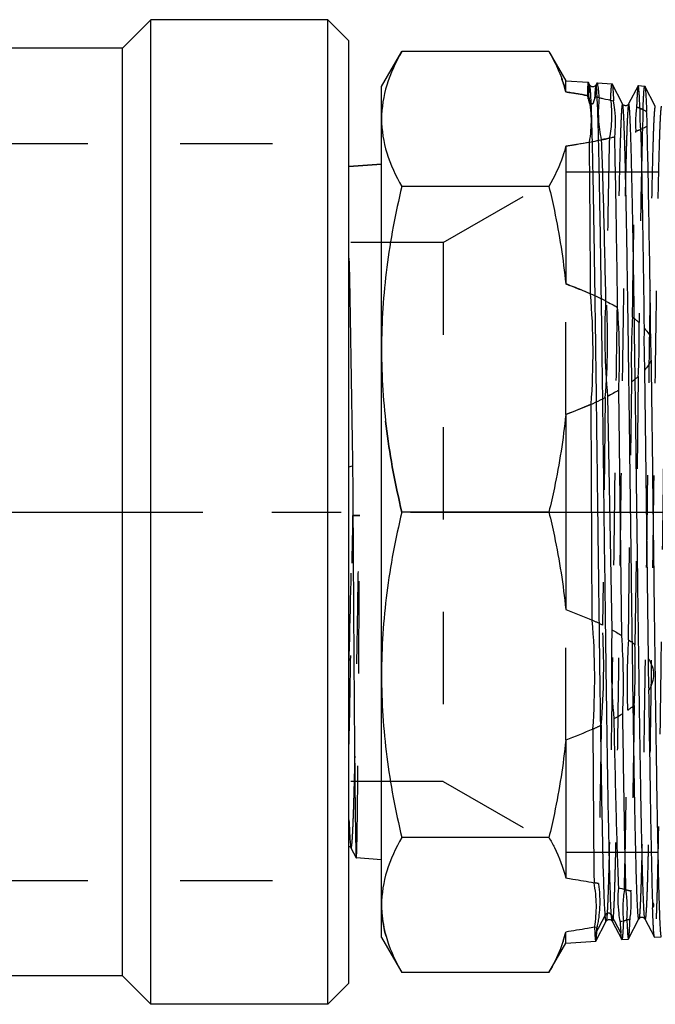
# Model space of a CAD drawing. Header units: millimetres. Extents: x 413 to 587, y 459 to 546.
# Tile 3 of 14: x 503 to 547, y 459 to 528. Entities that reach past the tile are written whole.
import ezdxf

# ---------------------------------------------------------------- set-up
doc = ezdxf.new("R2010")
doc.units = ezdxf.units.MM
doc.header["$LTSCALE"] = 65.185185
doc.linetypes.add('CENTER', pattern=[0.6, 0.375, -0.075, 0.075, -0.075])
doc.linetypes.add('HIDDEN', pattern=[0.2, 0.1, -0.1])
doc.layers.get('0').update_dxf_attribs({"linetype": 'CONTINUOUS'})
for name, color, linetype in [('ACHSEN_S', 7, 'CONTINUOUS'), ('DEFAULT_2', 8, 'HIDDEN'), ('FASEN', 7, 'CONTINUOUS'), ('KOERPER', 7, 'CONTINUOUS'), ('KONST.EL_MIT_GEO', 7, 'CONTINUOUS')]:
    doc.layers.add(name, color=color, linetype=linetype)

msp = doc.modelspace()

# ---------------------------------------------------------------- linework, layer by layer
at = {"color": 7, "linetype": 'Continuous'}
for p, q in [((525.833, 517.898), (528.133, 518.051)), ((525.833, 496.705), (526.087, 496.77))]:
    msp.add_line(p, q, dxfattribs=at)
for points, knots in [([(525.833, 511.437), (525.856, 510.4), (525.954, 505.511), (526.029, 500.622), (526.087, 496.77)], [0, 0, 0, 0, 0.212138, 1, 1, 1, 1]), ([(525.833, 471.784), (525.843, 471.515), (525.864, 471.045), (525.893, 470.501), (525.919, 470.17), (525.935, 470.001), (525.953, 469.887), (525.964, 469.827), (525.974, 469.809)], [0, 0, 0, 0, 0.407864, 0.711913, 0.824123, 0.909525, 0.968062, 1, 1, 1, 1])]:
    msp.add_open_spline(points, degree=3, knots=knots, dxfattribs=at)
at = {"layer": 'ACHSEN_S', "color": 2, "linetype": 'CENTER'}
msp.add_line((412.833, 493.509), (587.167, 493.509), dxfattribs=at)
at = {"layer": 'DEFAULT_2', "color": 8, "linetype": 'HIDDEN'}
for p, q in [((487.833, 519.509), (525.833, 519.509)), ((525.833, 467.51), (525.833, 519.509)), ((487.833, 467.509), (525.833, 467.509))]:
    msp.add_line(p, q, dxfattribs=at)
msp.add_arc((-4316.503, 604.713), 4843.874, 358.556219, 358.681569, dxfattribs=at)
for points, knots in [([(525.833, 476.871), (525.887, 479.38), (525.982, 484.843), (526.066, 490.306), (526.11, 493.261)], [0, 0, 0, 0, 0.459237, 1, 1, 1, 1]), ([(525.974, 469.809), (525.976, 469.805), (525.981, 469.795), (525.997, 469.805), (526.002, 469.827), (526.012, 469.86), (526.021, 469.909), (526.03, 469.972), (526.039, 470.05), (526.052, 470.183), (526.067, 470.384), (526.085, 470.669), (526.103, 471.01), (526.121, 471.407), (526.139, 471.858), (526.165, 472.565), (526.211, 474.091), (526.272, 476.64), (526.342, 480.17), (526.412, 484.224), (526.483, 488.647), (526.529, 491.7), (526.552, 493.261)], [0, 0, 0, 0, 0.000585, 0.001019, 0.001923, 0.003416, 0.005517, 0.008232, 0.011563, 0.015509, 0.025234, 0.037389, 0.051944, 0.06886, 0.088097, 0.109605, 0.159213, 0.282956, 0.43521, 0.610043, 0.800724, 1, 1, 1, 1])]:
    msp.add_open_spline(points, degree=3, knots=knots, dxfattribs=at)
at = {"layer": 'FASEN', "color": 7, "linetype": 'Continuous'}
for p, q in [((524.333, 458.759), (524.333, 528.259)), ((525.833, 526.759), (524.333, 528.259)), ((525.833, 460.259), (525.833, 526.759)), ((525.833, 460.259), (524.333, 458.759))]:
    msp.add_line(p, q, dxfattribs=at)
at = {"layer": 'KOERPER', "color": 7, "linetype": 'Continuous'}
for p, q in [((511.833, 528.259), (509.833, 526.259)), ((511.833, 458.759), (511.833, 528.259)), ((524.333, 528.259), (511.833, 528.259)), ((509.833, 526.259), (436.618, 526.259)), ((509.833, 460.759), (509.833, 526.259)), ((509.833, 460.759), (433.833, 460.759)), ((511.833, 458.759), (509.833, 460.759)), ((524.333, 458.759), (511.833, 458.759))]:
    msp.add_line(p, q, dxfattribs=at)
at = {"layer": 'KONST.EL_MIT_GEO', "color": 7, "linetype": 'Continuous'}
for p, q in [((528.133, 523.536), (529.561, 526.01)), ((539.954, 526.01), (529.561, 526.01)), ((539.954, 526.01), (541.145, 523.948)), ((528.133, 463.483), (528.133, 523.536)), ((541.145, 523.948), (542.733, 523.843)), ((541.145, 523.16), (541.145, 523.948)), ((542.733, 523.843), (542.735, 523.841)), ((542.839, 523.642), (542.735, 523.841)), ((543.337, 523.782), (543.264, 523.642)), ((543.358, 523.801), (543.337, 523.782)), ((543.358, 523.801), (544.412, 523.731)), ((544.412, 523.731), (544.42, 523.723)), ((545.155, 522.311), (544.42, 523.723)), ((546.25, 523.6), (545.579, 522.311)), ((546.259, 523.609), (546.723, 523.578)), ((547.466, 522.158), (546.731, 523.569)), ((541.145, 519.341), (541.145, 509.61)), ((528.133, 518.051), (525.833, 517.898)), ((539.954, 516.491), (529.561, 516.491)), ((546.712, 503.532), (546.966, 483.153)), ((545.097, 484.788), (544.883, 502.102)), ((543.015, 485.867), (542.937, 501.117)), ((544.093, 501.667), (544.406, 485.187)), ((541.145, 500.39), (541.145, 486.629)), ((539.954, 493.509), (529.561, 493.509)), ((541.145, 477.409), (541.145, 467.678)), ((539.954, 470.528), (529.561, 470.528)), ((525.974, 469.809), (526.349, 469.088)), ((526.349, 469.088), (526.351, 469.087)), ((528.133, 468.968), (526.351, 469.087)), ((543.926, 465.062), (543.192, 463.672)), ((545.039, 463.793), (544.368, 465.062)), ((543.264, 463.219), (543.999, 464.631)), ((544.424, 464.631), (545.095, 463.342)), ((545.576, 463.373), (546.311, 464.784)), ((546.735, 464.784), (547.406, 463.496)), ((541.145, 463.071), (541.145, 463.859)), ((528.133, 463.483), (529.561, 461.009)), ((539.954, 461.009), (541.145, 463.071)), ((541.145, 463.071), (543.256, 463.211)), ((545.104, 463.334), (545.567, 463.365)), ((545.567, 463.365), (545.576, 463.373)), ((547.415, 463.487), (547.406, 463.496)), ((547.415, 463.487), (547.878, 463.518)), ((539.954, 461.009), (529.561, 461.009))]:
    msp.add_line(p, q, dxfattribs=at)
at = {"layer": 'KONST.EL_MIT_GEO', "color": 8, "linetype": 'HIDDEN'}
for p, q in [((543.061, 522.327), (542.832, 522.327)), ((532.477, 512.527), (541.145, 517.531)), ((541.145, 517.531), (564.433, 517.531)), ((532.477, 512.527), (525.833, 512.527)), ((532.477, 512.527), (532.477, 474.492)), ((541.145, 500.39), (541.145, 509.61)), ((545.57, 484.479), (545.796, 502.702)), ((546.264, 503.081), (546.029, 484.137)), ((543.933, 501.586), (543.736, 485.531)), ((526.088, 493.26), (526.11, 493.261)), ((526.592, 493.26), (526.088, 493.26)), ((526.552, 493.261), (526.592, 493.26)), ((541.145, 477.409), (541.145, 486.629)), ((532.477, 474.492), (525.833, 474.492)), ((532.477, 474.492), (541.145, 469.488)), ((541.145, 469.488), (564.433, 469.488)), ((543.179, 464.205), (543.352, 464.238))]:
    msp.add_line(p, q, dxfattribs=at)
at = {"layer": 'KONST.EL_MIT_GEO', "color": 7, "linetype": 'Continuous'}
for points in [[(543.144, 523.535), (543.094, 523.52), (543.044, 523.516), (542.993, 523.524), (542.948, 523.54), (542.913, 523.56), (542.884, 523.583), (542.863, 523.605), (542.85, 523.623), (542.842, 523.636), (542.839, 523.642)], [(543.264, 523.642), (543.255, 523.626), (543.242, 523.609), (543.222, 523.586), (543.189, 523.559), (543.144, 523.535)], [(545.579, 522.311), (545.578, 522.31), (545.57, 522.295), (545.557, 522.278), (545.536, 522.255), (545.502, 522.228), (545.456, 522.204), (545.406, 522.189), (545.354, 522.186), (545.303, 522.195), (545.259, 522.212), (545.224, 522.233), (545.198, 522.255), (545.178, 522.276), (545.166, 522.293), (545.159, 522.305), (545.155, 522.311)], [(525.833, 469.922), (525.871, 469.906), (525.905, 469.885), (525.932, 469.863), (525.951, 469.843), (525.963, 469.827), (525.97, 469.815), (525.974, 469.809)], [(543.999, 464.631), (544.007, 464.644), (544.019, 464.661), (544.04, 464.684), (544.069, 464.71), (544.108, 464.732), (544.156, 464.75), (544.213, 464.757), (544.266, 464.75), (544.315, 464.733), (544.356, 464.708), (544.387, 464.681), (544.405, 464.66), (544.416, 464.644), (544.424, 464.631)], [(546.311, 464.784), (546.312, 464.787), (546.318, 464.798), (546.33, 464.814), (546.348, 464.835), (546.374, 464.858), (546.408, 464.88), (546.454, 464.899), (546.508, 464.909), (546.561, 464.906), (546.612, 464.892), (546.658, 464.867), (546.692, 464.84), (546.713, 464.818), (546.725, 464.8), (546.734, 464.786), (546.735, 464.784)]]:
    msp.add_lwpolyline(points, dxfattribs=at)
for centre, radius, start, end in [((525.213, 522.899), 17.554, 1.6874, 2.29341), ((493.696, 521.952), 49.085, 1.09434, 1.70964), ((554.893, 521.531), 8.526, 176.83731, 186.82428), ((538.394, 520.989), 8.494, 358.26541, 5.39896), ((531.25, 583.748), 65.162, 278.73411, 280.22398), ((-2835.828, 489.69), 3378.776, 0.3258, 0.507551), ((493.121, 504.734), 49.947, 355.84685, 4.78695), ((593.693, 506.045), 49.793, 177.28597, 185.04415), ((495.285, 504.368), 49.65, 357.38355, 4.13021), ((596.015, 505.676), 49.35, 179.02803, 182.48972), ((497.888, 504.37), 49.279, 359.82806, 1.69085), ((493.258, 481.753), 49.928, 355.90724, 4.72667), ((594.082, 483.063), 49.721, 177.55236, 184.77929), ((495.61, 481.387), 49.604, 357.58255, 3.93185), ((596.268, 482.694), 49.303, 179.46657, 182.05183), ((538.13, 490.54), 13.268, 298.86108, 302.04785), ((2901.248, 489.961), 2358.22, 180.286016, 180.549633), ((540.381, 448.513), 18.997, 74.71631, 76.37309), ((536.946, 465.507), 8.547, 354.69641, 8.96018), ((555.728, 466.048), 8.465, 180.42254, 183.24372), ((540.657, 481.969), 17.908, 283.94975, 285.54565), ((532.339, 466.042), 9.073, 341.92984, 346.07444), ((597.15, 465.221), 53.981, 181.07897, 181.64429)]:
    msp.add_arc(centre, radius, start, end, dxfattribs=at)
at = {"layer": 'KONST.EL_MIT_GEO', "color": 8, "linetype": 'HIDDEN'}
for centre, radius, start, end in [((531.023, 457.378), 66.556, 79.90016, 81.25299), ((533.823, 521.298), 9.016, 8.67999, 10.25644), ((552.377, 520.674), 9.411, 166.89283, 167.82726), ((554.614, 520.97), 8.546, 172.47159, 183.86838), ((538.094, 521.513), 8.514, 353.6578, 2.67939), ((494.309, 505.633), 49.789, 355.33766, 3.15052), ((595.258, 504.324), 49.489, 176.60618, 181.878), ((496.912, 505.631), 49.418, 357.04208, 1.44095), ((493.984, 482.652), 49.835, 355.17666, 3.31215), ((595.005, 481.342), 49.535, 176.36875, 182.11607), ((496.586, 482.65), 49.465, 356.76125, 1.72243), ((553.725, 465.488), 8.553, 170.72621, 185.61842), ((541.56, 452.872), 14.481, 73.21185, 75.10116), ((537.236, 466.03), 8.536, 351.59175, 4.7501), ((541.358, 479.38), 15.224, 284.66397, 286.49103)]:
    msp.add_arc(centre, radius, start, end, dxfattribs=at)
at = {"layer": 'KONST.EL_MIT_GEO', "color": 7, "linetype": 'Continuous'}
for points, knots in [([(529.561, 526.01), (529.13, 525.263), (528.412, 523.737), (528.133, 522.059), (528.133, 521.251)], [0, 0, 0, 0, 0.516604, 1, 1, 1, 1]), ([(539.954, 526.01), (540.044, 525.854), (540.385, 525.239), (540.677, 524.596), (540.855, 524.105)], [0, 0, 0, 0, 0.256581, 1, 1, 1, 1]), ([(540.855, 524.105), (540.884, 524.027), (540.993, 523.716), (541.085, 523.399), (541.145, 523.16)], [0, 0, 0, 0, 0.252677, 1, 1, 1, 1]), ([(542.735, 523.841), (542.738, 523.835), (542.74, 523.811), (542.745, 523.764), (542.749, 523.691), (542.752, 523.634), (542.753, 523.602)], [0, 0, 0, 0, 0.091197, 0.287968, 0.590898, 1, 1, 1, 1]), ([(543.926, 465.062), (543.89, 465.52), (543.843, 466.758), (543.776, 469.066), (543.712, 472.242), (543.645, 476.172), (543.578, 480.717), (543.511, 485.717), (543.444, 491), (543.377, 496.384), (543.311, 501.685), (543.244, 506.723), (543.188, 510.68), (543.141, 513.588), (543.108, 515.532), (543.075, 517.295), (543.042, 518.862), (543.009, 520.22), (542.976, 521.358), (542.947, 522.165), (542.924, 522.694), (542.907, 523.001), (542.891, 523.248), (542.876, 523.434), (542.859, 523.558), (542.849, 523.622), (542.839, 523.642)], [0, 0, 0, 0, 0.023499, 0.063401, 0.118268, 0.186141, 0.264623, 0.35097, 0.442186, 0.535134, 0.626641, 0.713607, 0.793112, 0.829225, 0.862506, 0.892681, 0.9195, 0.942747, 0.962234, 0.977804, 0.984081, 0.989336, 0.993559, 0.996745, 0.998888, 1, 1, 1, 1]), ([(543.273, 523.65), (543.271, 523.65), (543.267, 523.648), (543.265, 523.644), (543.264, 523.642)], [0, 0, 0, 0, 0.381842, 1, 1, 1, 1]), ([(543.305, 523.532), (543.301, 523.562), (543.295, 523.6), (543.284, 523.637), (543.277, 523.649), (543.273, 523.65)], [0, 0, 0, 0, 0.714279, 0.906621, 1, 1, 1, 1]), ([(544.368, 465.062), (544.333, 465.506), (544.287, 466.702), (544.222, 468.931), (544.159, 471.993), (544.093, 475.784), (544.028, 480.175), (543.938, 486.794), (543.853, 493.69), (543.766, 500.636), (543.701, 505.633), (543.636, 510.252), (543.572, 514.346), (543.509, 517.785), (543.453, 520.19), (543.406, 521.707), (543.375, 522.519), (543.344, 523.103), (543.321, 523.415), (543.305, 523.532)], [0, 0, 0, 0, 0.022833, 0.0614, 0.114371, 0.179937, 0.255885, 0.339672, 0.519499, 0.60964, 0.696021, 0.775862, 0.846616, 0.906046, 0.95229, 0.970004, 0.983924, 0.993945, 1, 1, 1, 1]), ([(543.384, 523.768), (543.382, 523.773), (543.376, 523.785), (543.367, 523.801), (543.358, 523.801)], [0, 0, 0, 0, 0.3654, 1, 1, 1, 1]), ([(543.507, 522.751), (543.497, 522.88), (543.48, 523.108), (543.45, 523.407), (543.421, 523.617), (543.399, 523.729), (543.384, 523.768)], [0, 0, 0, 0, 0.377226, 0.670005, 0.877504, 1, 1, 1, 1]), ([(544.42, 523.723), (544.426, 523.711), (544.434, 523.674), (544.453, 523.56), (544.472, 523.338), (544.495, 522.98), (544.508, 522.699), (544.515, 522.538)], [0, 0, 0, 0, 0.033925, 0.093672, 0.291662, 0.594205, 1, 1, 1, 1]), ([(546.38, 522.002), (546.371, 522.234), (546.357, 522.559), (546.336, 522.959), (546.321, 523.187), (546.306, 523.36), (546.293, 523.494), (546.279, 523.56), (546.269, 523.608), (546.259, 523.608)], [0, 0, 0, 0, 0.4324, 0.60353, 0.744116, 0.853972, 0.933015, 0.981303, 1, 1, 1, 1]), ([(546.723, 523.578), (546.724, 523.578), (546.728, 523.575), (546.73, 523.572), (546.731, 523.569)], [0, 0, 0, 0, 0.390312, 1, 1, 1, 1]), ([(546.731, 523.569), (546.74, 523.553), (546.749, 523.5), (546.764, 523.399), (546.778, 523.247), (546.799, 522.95), (546.824, 522.458), (546.841, 522.032), (546.85, 521.788)], [0, 0, 0, 0, 0.030847, 0.088548, 0.173372, 0.285278, 0.589755, 1, 1, 1, 1]), ([(541.145, 523.16), (541.281, 523.139), (541.825, 523.053), (542.367, 522.962), (542.772, 522.889)], [0, 0, 0, 0, 0.251777, 1, 1, 1, 1]), ([(542.816, 519.62), (542.912, 520.159), (543.006, 521.257), (542.882, 522.352), (542.772, 522.889)], [0, 0, 0, 0, 0.499458, 1, 1, 1, 1]), ([(543.507, 522.751), (543.445, 522.259), (543.405, 521.258), (543.544, 520.267), (543.652, 519.779)], [0, 0, 0, 0, 0.498182, 1, 1, 1, 1]), ([(543.507, 522.751), (543.592, 522.734), (543.929, 522.667), (544.265, 522.596), (544.515, 522.538)], [0, 0, 0, 0, 0.252589, 1, 1, 1, 1]), ([(544.597, 519.982), (544.672, 520.617), (544.677, 521.481), (544.554, 522.327), (544.515, 522.538)], [0, 0, 0, 0, 0.748286, 1, 1, 1, 1]), ([(546.311, 464.784), (546.309, 464.781), (546.301, 464.771), (546.288, 464.79), (546.282, 464.815), (546.273, 464.86), (546.264, 464.92), (546.255, 464.998), (546.247, 465.093), (546.234, 465.254), (546.218, 465.498), (546.201, 465.841), (546.183, 466.251), (546.157, 466.929), (546.126, 467.934), (546.091, 469.322), (546.055, 470.944), (546.005, 473.527), (545.944, 477.203), (545.874, 482.05), (545.803, 487.339), (545.732, 492.865), (545.661, 498.418), (545.591, 503.783), (545.53, 508.042), (545.481, 511.202), (545.445, 513.331), (545.41, 515.271), (545.374, 517.001), (545.339, 518.505), (545.303, 519.769), (545.272, 520.667), (545.247, 521.256), (545.229, 521.599), (545.211, 521.874), (545.195, 522.082), (545.177, 522.219), (545.166, 522.29), (545.155, 522.311)], [0, 0, 0, 0, 0.000218, 0.000435, 0.000914, 0.001683, 0.002748, 0.00411, 0.005771, 0.007728, 0.012529, 0.018504, 0.025639, 0.033918, 0.053823, 0.078028, 0.106299, 0.138365, 0.212609, 0.297902, 0.390963, 0.488214, 0.585917, 0.680319, 0.767795, 0.807873, 0.84499, 0.878787, 0.908942, 0.935164, 0.957203, 0.974848, 0.981969, 0.987931, 0.992723, 0.996333, 0.998756, 1, 1, 1, 1]), ([(546.735, 464.784), (546.724, 464.806), (546.713, 464.877), (546.694, 465.015), (546.678, 465.223), (546.66, 465.498), (546.643, 465.842), (546.617, 466.432), (546.586, 467.331), (546.551, 468.598), (546.515, 470.105), (546.48, 471.838), (546.444, 473.781), (546.408, 475.913), (546.359, 479.076), (546.298, 483.339), (546.228, 488.707), (546.157, 494.26), (546.086, 499.785), (546.015, 505.071), (545.945, 509.913), (545.884, 513.585), (545.834, 516.163), (545.798, 517.782), (545.763, 519.168), (545.732, 520.171), (545.707, 520.847), (545.689, 521.256), (545.671, 521.599), (545.656, 521.842), (545.643, 522.003), (545.634, 522.098), (545.625, 522.176), (545.617, 522.236), (545.607, 522.281), (545.602, 522.306), (545.588, 522.325), (545.581, 522.315), (545.579, 522.311)], [0, 0, 0, 0, 0.001246, 0.003673, 0.007291, 0.012092, 0.018068, 0.025204, 0.042885, 0.064967, 0.091238, 0.121444, 0.155293, 0.192461, 0.232587, 0.320144, 0.414597, 0.512314, 0.609541, 0.702543, 0.787749, 0.861892, 0.893906, 0.922128, 0.946287, 0.966152, 0.974413, 0.981533, 0.987496, 0.992287, 0.99424, 0.995896, 0.997257, 0.99832, 0.999088, 0.999566, 0.999783, 1, 1, 1, 1]), ([(546.38, 522.002), (546.422, 521.985), (546.582, 521.921), (546.738, 521.849), (546.85, 521.788)], [0, 0, 0, 0, 0.262329, 1, 1, 1, 1]), ([(528.133, 521.251), (528.133, 520.443), (528.412, 518.765), (529.13, 517.239), (529.561, 516.491)], [0, 0, 0, 0, 0.483396, 1, 1, 1, 1]), ([(546.884, 520.732), (546.849, 520.712), (546.701, 520.633), (546.546, 520.566), (546.427, 520.518)], [0, 0, 0, 0, 0.236113, 1, 1, 1, 1]), ([(547.145, 505.824), (547.106, 508.747), (547.034, 513.717), (546.943, 518.686), (546.884, 520.732)], [0, 0, 0, 0, 0.588229, 1, 1, 1, 1]), ([(544.597, 519.982), (544.519, 519.964), (544.205, 519.893), (543.89, 519.827), (543.652, 519.779)], [0, 0, 0, 0, 0.247226, 1, 1, 1, 1]), ([(544.806, 507.944), (544.774, 510.237), (544.715, 514.249), (544.64, 518.262), (544.597, 519.982)], [0, 0, 0, 0, 0.571257, 1, 1, 1, 1]), ([(546.427, 520.518), (546.481, 518.573), (546.567, 513.905), (546.636, 509.236), (546.673, 506.513)], [0, 0, 0, 0, 0.416735, 1, 1, 1, 1]), ([(541.145, 519.341), (541.085, 519.099), (540.794, 518.108), (540.345, 517.169), (539.954, 516.491)], [0, 0, 0, 0, 0.241527, 1, 1, 1, 1]), ([(543.652, 519.779), (543.714, 518.137), (543.823, 514.345), (543.91, 510.553), (543.956, 508.403)], [0, 0, 0, 0, 0.433169, 1, 1, 1, 1]), ([(529.561, 516.491), (529.111, 514.609), (528.39, 510.802), (528.133, 506.931), (528.133, 505)], [0, 0, 0, 0, 0.500562, 1, 1, 1, 1]), ([(539.954, 516.491), (540.09, 515.924), (540.599, 513.652), (540.967, 511.347), (541.145, 509.61)], [0, 0, 0, 0, 0.25039, 1, 1, 1, 1]), ([(528.133, 505), (528.133, 503.069), (528.39, 499.199), (529.111, 495.392), (529.561, 493.509)], [0, 0, 0, 0, 0.499438, 1, 1, 1, 1]), ([(547.166, 504.222), (547.197, 501.878), (547.257, 497.12), (547.329, 491.172), (547.388, 486.412), (547.432, 482.963), (547.476, 479.669), (547.52, 476.578), (547.564, 473.734), (547.608, 471.18), (547.646, 469.249), (547.677, 467.877), (547.699, 466.987), (547.721, 466.193), (547.743, 465.5), (547.765, 464.909), (547.787, 464.422), (547.806, 464.083), (547.822, 463.866), (547.833, 463.743), (547.843, 463.649), (547.854, 463.578), (547.862, 463.542), (547.873, 463.518), (547.878, 463.518)], [0, 0, 0, 0, 0.172693, 0.350609, 0.438286, 0.523398, 0.604699, 0.681002, 0.751191, 0.814241, 0.869229, 0.893444, 0.915352, 0.934873, 0.951935, 0.966477, 0.978446, 0.9878, 0.991485, 0.994506, 0.996861, 0.99855, 0.99958, 1, 1, 1, 1]), ([(541.145, 500.39), (540.967, 498.654), (540.599, 496.349), (540.09, 494.077), (539.954, 493.509)], [0, 0, 0, 0, 0.74961, 1, 1, 1, 1]), ([(526.087, 496.77), (526.098, 495.052), (526.12, 491.643), (526.152, 486.648), (526.179, 482.638), (526.201, 479.639), (526.217, 477.606), (526.234, 475.75), (526.25, 474.093), (526.266, 472.653), (526.282, 471.447), (526.296, 470.593), (526.307, 470.037), (526.315, 469.717), (526.324, 469.465), (526.329, 469.278), (526.341, 469.162), (526.341, 469.103), (526.349, 469.088)], [0, 0, 0, 0, 0.186216, 0.36939, 0.541351, 0.620698, 0.694424, 0.761703, 0.821782, 0.87399, 0.917743, 0.952554, 0.966482, 0.978035, 0.987184, 0.993903, 0.998175, 1, 1, 1, 1]), ([(529.561, 493.509), (529.111, 491.627), (528.39, 487.82), (528.133, 483.95), (528.133, 482.019)], [0, 0, 0, 0, 0.500562, 1, 1, 1, 1]), ([(539.954, 493.509), (540.09, 492.942), (540.599, 490.67), (540.967, 488.365), (541.145, 486.629)], [0, 0, 0, 0, 0.25039, 1, 1, 1, 1]), ([(546.966, 483.153), (547.076, 482.988), (547.264, 482.636), (547.379, 482.046), (547.282, 481.452), (547.103, 481.096), (546.996, 480.929)], [0, 0, 0, 0, 0.251906, 0.500284, 0.74846, 1, 1, 1, 1]), ([(528.133, 482.019), (528.133, 480.088), (528.39, 476.217), (529.111, 472.41), (529.561, 470.528)], [0, 0, 0, 0, 0.499438, 1, 1, 1, 1]), ([(546.996, 480.929), (547.036, 477.971), (547.109, 472.989), (547.201, 468.008), (547.263, 465.986)], [0, 0, 0, 0, 0.593918, 1, 1, 1, 1]), ([(544.534, 478.921), (544.583, 476.642), (544.674, 472.659), (544.79, 468.678), (544.857, 466.975)], [0, 0, 0, 0, 0.572266, 1, 1, 1, 1]), ([(545.389, 466.838), (545.343, 468.601), (545.265, 472.753), (545.203, 476.905), (545.17, 479.294)], [0, 0, 0, 0, 0.424643, 1, 1, 1, 1]), ([(541.145, 477.409), (540.967, 475.672), (540.599, 473.367), (540.09, 471.095), (539.954, 470.528)], [0, 0, 0, 0, 0.74961, 1, 1, 1, 1]), ([(529.561, 470.528), (529.13, 469.78), (528.412, 468.254), (528.133, 466.576), (528.133, 465.768)], [0, 0, 0, 0, 0.516604, 1, 1, 1, 1]), ([(539.954, 470.528), (540.088, 470.296), (540.579, 469.39), (540.961, 468.419), (541.145, 467.678)], [0, 0, 0, 0, 0.2597, 1, 1, 1, 1]), ([(541.145, 467.678), (541.313, 467.652), (541.978, 467.547), (542.642, 467.432), (543.137, 467.34)], [0, 0, 0, 0, 0.252305, 1, 1, 1, 1]), ([(543.179, 464.205), (543.267, 464.721), (543.353, 465.774), (543.239, 466.824), (543.137, 467.34)], [0, 0, 0, 0, 0.499478, 1, 1, 1, 1]), ([(544.857, 466.975), (544.802, 466.381), (544.814, 465.576), (544.937, 464.787), (544.974, 464.59)], [0, 0, 0, 0, 0.748078, 1, 1, 1, 1]), ([(528.133, 465.768), (528.133, 465.585), (528.16, 464.844), (528.295, 464.108), (528.447, 463.571)], [0, 0, 0, 0, 0.247637, 1, 1, 1, 1]), ([(547.263, 465.986), (547.308, 465.926), (547.376, 465.78), (547.318, 465.63), (547.277, 465.569)], [0, 0, 0, 0, 0.50433, 1, 1, 1, 1]), ([(543.999, 464.631), (543.998, 464.627), (543.99, 464.618), (543.977, 464.638), (543.971, 464.663), (543.961, 464.71), (543.953, 464.772), (543.944, 464.853), (543.935, 464.952), (543.929, 465.023), (543.926, 465.062)], [0, 0, 0, 0, 0.027347, 0.05564, 0.117943, 0.217867, 0.355983, 0.5324, 0.747097, 1, 1, 1, 1]), ([(544.424, 464.631), (544.416, 464.645), (544.407, 464.691), (544.393, 464.779), (544.381, 464.907), (544.372, 465.006), (544.368, 465.062)], [0, 0, 0, 0, 0.112376, 0.316109, 0.612023, 1, 1, 1, 1]), ([(547.406, 463.496), (547.396, 463.514), (547.386, 463.575), (547.37, 463.691), (547.355, 463.867), (547.339, 464.099), (547.324, 464.388), (547.301, 464.884), (547.286, 465.284), (547.277, 465.569)], [0, 0, 0, 0, 0.029828, 0.086877, 0.171386, 0.283271, 0.42237, 0.588464, 1, 1, 1, 1]), ([(544.974, 464.59), (544.979, 464.511), (544.998, 464.246), (545.019, 463.98), (545.039, 463.793)], [0, 0, 0, 0, 0.295282, 1, 1, 1, 1]), ([(545.456, 464.717), (545.464, 464.52), (545.477, 464.245), (545.497, 463.908), (545.51, 463.716), (545.523, 463.57), (545.537, 463.458), (545.548, 463.404), (545.559, 463.364), (545.567, 463.365)], [0, 0, 0, 0, 0.434211, 0.60565, 0.746224, 0.85578, 0.934275, 0.981841, 1, 1, 1, 1]), ([(528.447, 463.571), (528.509, 463.354), (528.797, 462.466), (529.208, 461.621), (529.561, 461.009)], [0, 0, 0, 0, 0.242138, 1, 1, 1, 1]), ([(543.179, 464.205), (543.012, 464.173), (542.335, 464.049), (541.656, 463.938), (541.145, 463.859)], [0, 0, 0, 0, 0.247351, 1, 1, 1, 1]), ([(543.192, 463.672), (543.196, 463.605), (543.205, 463.489), (543.22, 463.345), (543.234, 463.258), (543.245, 463.222), (543.253, 463.211), (543.256, 463.211)], [0, 0, 0, 0, 0.432107, 0.741806, 0.929002, 0.977584, 1, 1, 1, 1]), ([(545.095, 463.342), (545.087, 463.357), (545.078, 463.404), (545.064, 463.495), (545.051, 463.63), (545.043, 463.734), (545.039, 463.793)], [0, 0, 0, 0, 0.110372, 0.31346, 0.610063, 1, 1, 1, 1]), ([(540.964, 463.228), (540.903, 463.04), (540.626, 462.274), (540.262, 461.542), (539.954, 461.009)], [0, 0, 0, 0, 0.242979, 1, 1, 1, 1]), ([(543.256, 463.211), (543.258, 463.211), (543.261, 463.214), (543.263, 463.217), (543.264, 463.219)], [0, 0, 0, 0, 0.390414, 1, 1, 1, 1]), ([(545.104, 463.334), (545.102, 463.334), (545.098, 463.336), (545.096, 463.34), (545.095, 463.342)], [0, 0, 0, 0, 0.384925, 1, 1, 1, 1])]:
    msp.add_open_spline(points, degree=3, knots=knots, dxfattribs=at)
at = {"layer": 'KONST.EL_MIT_GEO', "color": 8, "linetype": 'HIDDEN'}
for points, knots in [([(541.145, 523.16), (541.085, 523.402), (540.992, 523.719), (540.883, 524.03), (540.855, 524.105)], [0, 0, 0, 0, 0.756336, 1, 1, 1, 1]), ([(542.695, 522.903), (542.698, 523.04), (542.702, 523.231), (542.709, 523.465), (542.713, 523.598), (542.719, 523.699), (542.721, 523.779), (542.729, 523.812), (542.728, 523.843), (542.733, 523.843)], [0, 0, 0, 0, 0.435986, 0.607873, 0.748725, 0.858352, 0.936699, 0.983784, 1, 1, 1, 1]), ([(542.839, 523.642), (542.837, 523.645), (542.834, 523.651), (542.823, 523.648), (542.818, 523.634), (542.812, 523.615), (542.806, 523.585), (542.796, 523.527), (542.779, 523.373), (542.757, 523.076), (542.743, 522.814), (542.736, 522.658)], [0, 0, 0, 0, 0.009974, 0.01652, 0.028947, 0.049772, 0.07944, 0.118081, 0.222458, 0.539679, 1, 1, 1, 1]), ([(543.264, 523.642), (543.249, 523.614), (543.239, 523.514), (543.215, 523.321), (543.197, 523.022), (543.184, 522.791), (543.178, 522.658)], [0, 0, 0, 0, 0.09632, 0.295217, 0.596853, 1, 1, 1, 1]), ([(543.337, 523.782), (543.32, 523.749), (543.299, 523.645), (543.268, 523.448), (543.239, 523.158), (543.221, 522.935), (543.211, 522.808)], [0, 0, 0, 0, 0.112543, 0.316523, 0.612616, 1, 1, 1, 1]), ([(544.31, 522.584), (544.317, 522.752), (544.329, 522.985), (544.347, 523.271), (544.359, 523.434), (544.371, 523.557), (544.384, 523.652), (544.394, 523.698), (544.405, 523.732), (544.412, 523.731)], [0, 0, 0, 0, 0.4342, 0.605505, 0.745933, 0.855366, 0.933798, 0.98142, 1, 1, 1, 1]), ([(546.25, 523.6), (546.243, 523.586), (546.234, 523.54), (546.22, 523.453), (546.208, 523.324), (546.188, 523.072), (546.165, 522.656), (546.15, 522.296), (546.142, 522.09)], [0, 0, 0, 0, 0.032012, 0.090495, 0.175727, 0.287702, 0.591473, 1, 1, 1, 1]), ([(546.259, 523.608), (546.258, 523.609), (546.254, 523.606), (546.252, 523.602), (546.25, 523.6)], [0, 0, 0, 0, 0.385013, 1, 1, 1, 1]), ([(546.599, 521.911), (546.609, 522.153), (546.622, 522.491), (546.644, 522.907), (546.659, 523.144), (546.674, 523.324), (546.688, 523.463), (546.702, 523.527), (546.713, 523.578), (546.723, 523.578)], [0, 0, 0, 0, 0.434123, 0.605674, 0.746401, 0.856124, 0.93472, 0.982265, 1, 1, 1, 1]), ([(548.561, 523.447), (548.55, 523.425), (548.54, 523.353), (548.521, 523.213), (548.505, 523), (548.487, 522.719), (548.47, 522.368), (548.445, 521.763), (548.414, 520.842), (548.379, 519.543), (548.344, 517.997), (548.308, 516.219), (548.273, 514.225), (548.237, 512.034), (548.188, 508.78), (548.128, 504.391), (548.058, 498.856), (547.988, 493.118), (547.917, 487.394), (547.858, 482.731), (547.809, 479.17), (547.774, 476.686), (547.738, 474.36), (547.703, 472.217), (547.667, 470.274), (547.632, 468.552), (547.597, 467.065), (547.566, 465.981), (547.541, 465.242), (547.524, 464.787), (547.506, 464.4), (547.488, 464.082), (547.471, 463.833), (547.456, 463.67), (547.443, 463.575), (547.434, 463.529), (547.427, 463.503), (547.419, 463.488), (547.415, 463.487)], [0, 0, 0, 0, 0.001206, 0.003576, 0.007119, 0.011828, 0.017694, 0.024704, 0.042086, 0.063809, 0.089669, 0.119419, 0.152778, 0.189427, 0.229021, 0.315509, 0.408968, 0.505859, 0.602516, 0.695283, 0.739103, 0.780654, 0.819543, 0.855403, 0.887894, 0.916708, 0.941574, 0.962258, 0.970969, 0.978564, 0.985027, 0.990342, 0.994497, 0.997485, 0.99854, 0.999305, 0.999783, 1, 1, 1, 1]), ([(542.736, 522.658), (542.74, 522.63), (542.761, 522.517), (542.793, 522.405), (542.832, 522.327)], [0, 0, 0, 0, 0.244678, 1, 1, 1, 1]), ([(543.061, 522.327), (543.076, 522.353), (543.126, 522.46), (543.159, 522.573), (543.178, 522.658)], [0, 0, 0, 0, 0.25954, 1, 1, 1, 1]), ([(543.061, 522.327), (543.026, 522.309), (542.946, 522.289), (542.867, 522.309), (542.832, 522.327)], [0, 0, 0, 0, 0.5, 1, 1, 1, 1]), ([(545.155, 522.311), (545.153, 522.315), (545.146, 522.325), (545.132, 522.305), (545.127, 522.281), (545.117, 522.236), (545.109, 522.175), (545.1, 522.097), (545.091, 522.001), (545.078, 521.84), (545.063, 521.595), (545.045, 521.251), (545.027, 520.84), (545.002, 520.16), (544.971, 519.153), (544.935, 517.76), (544.9, 516.134), (544.85, 513.544), (544.789, 509.858), (544.718, 504.997), (544.648, 499.694), (544.577, 494.153), (544.506, 488.585), (544.435, 483.206), (544.375, 478.936), (544.326, 475.768), (544.29, 473.633), (544.254, 471.688), (544.218, 469.954), (544.183, 468.446), (544.148, 467.178), (544.117, 466.278), (544.091, 465.688), (544.074, 465.345), (544.056, 465.069), (544.04, 464.861), (544.021, 464.724), (544.011, 464.652), (543.999, 464.631)], [0, 0, 0, 0, 0.000217, 0.000435, 0.000913, 0.001683, 0.002749, 0.004113, 0.005774, 0.007732, 0.012534, 0.018511, 0.025648, 0.033928, 0.053837, 0.078046, 0.106321, 0.13839, 0.212641, 0.29794, 0.391005, 0.48826, 0.585964, 0.680365, 0.767839, 0.807915, 0.845029, 0.878823, 0.908974, 0.935192, 0.957226, 0.974866, 0.981984, 0.987944, 0.992732, 0.996339, 0.998759, 1, 1, 1, 1]), ([(544.31, 522.584), (544.394, 521.918), (544.401, 521.009), (544.266, 520.121), (544.224, 519.898)], [0, 0, 0, 0, 0.748153, 1, 1, 1, 1]), ([(545.579, 522.311), (545.568, 522.29), (545.558, 522.218), (545.539, 522.081), (545.523, 521.872), (545.505, 521.596), (545.487, 521.252), (545.462, 520.66), (545.431, 519.758), (545.395, 518.488), (545.36, 516.977), (545.324, 515.239), (545.288, 513.292), (545.252, 511.154), (545.203, 507.982), (545.143, 503.708), (545.072, 498.326), (545.001, 492.758), (544.93, 487.218), (544.86, 481.918), (544.789, 477.063), (544.728, 473.381), (544.678, 470.796), (544.643, 469.172), (544.607, 467.783), (544.577, 466.777), (544.551, 466.099), (544.533, 465.689), (544.516, 465.345), (544.5, 465.101), (544.487, 464.94), (544.479, 464.845), (544.47, 464.767), (544.461, 464.707), (544.452, 464.662), (544.446, 464.637), (544.433, 464.618), (544.426, 464.627), (544.424, 464.631)], [0, 0, 0, 0, 0.001243, 0.00367, 0.007286, 0.012086, 0.01806, 0.025194, 0.042873, 0.064953, 0.091222, 0.121426, 0.155275, 0.192441, 0.232567, 0.320124, 0.414577, 0.512296, 0.609525, 0.70253, 0.787739, 0.861885, 0.893901, 0.922124, 0.946284, 0.96615, 0.974412, 0.981532, 0.987495, 0.992286, 0.99424, 0.995897, 0.997257, 0.99832, 0.999088, 0.999566, 0.999784, 1, 1, 1, 1]), ([(546.599, 521.911), (546.563, 521.927), (546.413, 521.991), (546.259, 522.049), (546.142, 522.09)], [0, 0, 0, 0, 0.24128, 1, 1, 1, 1]), ([(547.466, 522.158), (547.464, 522.162), (547.457, 522.171), (547.444, 522.152), (547.438, 522.128), (547.428, 522.083), (547.42, 522.023), (547.411, 521.945), (547.402, 521.85), (547.389, 521.69), (547.374, 521.447), (547.356, 521.104), (547.338, 520.695), (547.313, 520.02), (547.282, 519.018), (547.247, 517.633), (547.211, 516.016), (547.161, 513.44), (547.1, 509.774), (547.029, 504.94), (546.959, 499.665), (546.888, 494.153), (546.817, 488.616), (546.746, 483.265), (546.686, 479.017), (546.637, 475.866), (546.601, 473.741), (546.565, 471.807), (546.53, 470.082), (546.494, 468.581), (546.459, 467.32), (546.428, 466.425), (546.402, 465.837), (546.385, 465.495), (546.367, 465.221), (546.351, 465.014), (546.332, 464.877), (546.322, 464.806), (546.311, 464.784)], [0, 0, 0, 0, 0.000219, 0.000436, 0.000914, 0.001683, 0.002747, 0.004109, 0.005768, 0.007724, 0.012524, 0.018498, 0.025631, 0.033909, 0.053811, 0.078013, 0.106283, 0.138347, 0.212587, 0.297878, 0.390938, 0.488188, 0.585892, 0.680296, 0.767775, 0.807855, 0.844973, 0.878772, 0.908929, 0.935153, 0.957195, 0.974841, 0.981963, 0.987926, 0.992719, 0.99633, 0.998755, 1, 1, 1, 1]), ([(547.89, 522.158), (547.879, 522.137), (547.869, 522.065), (547.85, 521.928), (547.834, 521.72), (547.816, 521.446), (547.798, 521.103), (547.773, 520.514), (547.742, 519.617), (547.706, 518.353), (547.671, 516.85), (547.635, 515.122), (547.599, 513.184), (547.563, 511.057), (547.514, 507.902), (547.454, 503.651), (547.383, 498.298), (547.312, 492.759), (547.241, 487.249), (547.171, 481.977), (547.1, 477.148), (547.039, 473.486), (546.989, 470.915), (546.954, 469.3), (546.918, 467.918), (546.888, 466.918), (546.862, 466.244), (546.844, 465.836), (546.827, 465.494), (546.811, 465.252), (546.798, 465.092), (546.79, 464.997), (546.781, 464.919), (546.773, 464.859), (546.763, 464.815), (546.757, 464.79), (546.744, 464.771), (546.737, 464.781), (546.735, 464.784)], [0, 0, 0, 0, 0.001248, 0.003677, 0.007296, 0.0121, 0.018076, 0.025214, 0.042898, 0.064983, 0.091256, 0.121464, 0.155317, 0.192486, 0.232614, 0.320173, 0.414627, 0.512345, 0.60957, 0.70257, 0.787773, 0.86191, 0.893922, 0.922142, 0.946298, 0.96616, 0.97442, 0.981539, 0.9875, 0.99229, 0.994242, 0.995898, 0.997257, 0.99832, 0.999087, 0.999565, 0.999783, 1, 1, 1, 1]), ([(546.087, 520.393), (546.128, 520.407), (546.286, 520.463), (546.443, 520.523), (546.557, 520.572)], [0, 0, 0, 0, 0.257788, 1, 1, 1, 1]), ([(546.557, 520.572), (546.503, 518.673), (546.418, 514.107), (546.351, 509.541), (546.314, 506.874)], [0, 0, 0, 0, 0.416066, 1, 1, 1, 1]), ([(541.145, 519.341), (541.407, 519.382), (542.437, 519.547), (543.464, 519.733), (544.224, 519.898)], [0, 0, 0, 0, 0.254357, 1, 1, 1, 1]), ([(544.224, 519.898), (544.183, 518.243), (544.111, 514.4), (544.053, 510.557), (544.023, 508.369)], [0, 0, 0, 0, 0.430804, 1, 1, 1, 1]), ([(545.856, 507.253), (545.891, 509.794), (545.955, 514.174), (546.037, 518.554), (546.087, 520.393)], [0, 0, 0, 0, 0.580012, 1, 1, 1, 1]), ([(544.023, 508.369), (543.791, 508.488), (542.849, 508.942), (541.879, 509.335), (541.145, 509.61)], [0, 0, 0, 0, 0.249352, 1, 1, 1, 1]), ([(529.561, 493.509), (529.111, 495.392), (528.39, 499.199), (528.133, 503.069), (528.133, 505)], [0, 0, 0, 0, 0.500562, 1, 1, 1, 1]), ([(526.11, 493.261), (526.141, 493.261), (526.288, 493.262), (526.436, 493.263), (526.552, 493.261)], [0, 0, 0, 0, 0.208868, 1, 1, 1, 1]), ([(526.351, 469.087), (526.353, 469.086), (526.355, 469.101), (526.359, 469.118), (526.362, 469.157), (526.368, 469.232), (526.374, 469.366), (526.382, 469.567), (526.389, 469.826), (526.396, 470.141), (526.404, 470.512), (526.414, 471.114), (526.427, 471.999), (526.442, 473.212), (526.457, 474.618), (526.472, 476.204), (526.487, 477.954), (526.502, 479.852), (526.517, 481.88), (526.537, 484.787), (526.562, 488.593), (526.582, 491.683), (526.592, 493.26)], [0, 0, 0, 0, 0.00033, 0.001234, 0.002734, 0.00483, 0.010812, 0.019171, 0.029885, 0.042932, 0.05828, 0.075891, 0.117736, 0.168069, 0.22641, 0.292206, 0.364832, 0.443595, 0.527746, 0.616488, 0.804328, 1, 1, 1, 1]), ([(545.972, 479.855), (545.937, 477.328), (545.873, 472.955), (545.792, 468.582), (545.743, 466.736)], [0, 0, 0, 0, 0.577939, 1, 1, 1, 1]), ([(545.283, 466.867), (545.33, 468.658), (545.408, 472.873), (545.471, 477.089), (545.504, 479.513)], [0, 0, 0, 0, 0.424969, 1, 1, 1, 1]), ([(543.643, 478.461), (543.613, 476.352), (543.557, 472.625), (543.488, 468.898), (543.449, 467.28)], [0, 0, 0, 0, 0.565923, 1, 1, 1, 1]), ([(543.449, 467.28), (543.523, 466.777), (543.583, 465.754), (543.457, 464.737), (543.352, 464.238)], [0, 0, 0, 0, 0.498793, 1, 1, 1, 1]), ([(545.213, 464.651), (545.205, 464.46), (545.192, 464.194), (545.173, 463.866), (545.16, 463.679), (545.147, 463.537), (545.134, 463.428), (545.122, 463.373), (545.112, 463.334), (545.104, 463.334)], [0, 0, 0, 0, 0.432336, 0.603284, 0.743685, 0.853402, 0.932398, 0.980803, 1, 1, 1, 1]), ([(545.576, 463.373), (545.583, 463.386), (545.591, 463.429), (545.604, 463.511), (545.616, 463.632), (545.636, 463.867), (545.658, 464.254), (545.672, 464.589), (545.68, 464.781)], [0, 0, 0, 0, 0.032539, 0.091363, 0.176773, 0.288773, 0.592191, 1, 1, 1, 1]), ([(543.264, 463.219), (543.279, 463.248), (543.29, 463.351), (543.314, 463.551), (543.332, 463.86), (543.345, 464.1), (543.352, 464.238)], [0, 0, 0, 0, 0.095673, 0.294282, 0.596087, 1, 1, 1, 1])]:
    msp.add_open_spline(points, degree=3, knots=knots, dxfattribs=at)
for points in [[(543.507, 522.751), (543.408, 522.771), (543.31, 522.789), (543.211, 522.808)], [(546.314, 506.874), (546.168, 507.008), (546.014, 507.134), (545.856, 507.253)], [(545.796, 502.702), (545.957, 502.822), (546.114, 502.948), (546.264, 503.081)], [(541.145, 500.39), (542.092, 500.745), (543.029, 501.132), (543.933, 501.586)], [(543.736, 485.531), (543.498, 485.647), (543.257, 485.759), (543.016, 485.867)], [(546.029, 484.137), (545.88, 484.257), (545.726, 484.37), (545.57, 484.479)], [(545.504, 479.513), (545.664, 479.622), (545.82, 479.736), (545.972, 479.855)], [(543.058, 478.189), (543.254, 478.277), (543.449, 478.368), (543.643, 478.461)], [(543.449, 467.28), (543.345, 467.3), (543.241, 467.32), (543.137, 467.34)], [(528.447, 463.571), (528.246, 464.286), (528.133, 465.029), (528.133, 465.768)], [(540.964, 463.228), (541.032, 463.436), (541.092, 463.646), (541.145, 463.859)]]:
    msp.add_open_spline(points, degree=3, dxfattribs=at)
at = {"layer": 'KONST.EL_MIT_GEO', "color": 7, "linetype": 'Continuous'}
for points in [[(541.145, 509.61), (541.734, 509.39), (542.318, 509.156), (542.894, 508.903)], [(543.956, 508.403), (544.244, 508.258), (544.528, 508.106), (544.806, 507.944)], [(546.673, 506.513), (546.857, 506.305), (547.024, 506.075), (547.145, 505.824)], [(547.166, 504.222), (547.052, 503.972), (546.892, 503.741), (546.712, 503.532)], [(544.883, 502.102), (544.625, 501.949), (544.361, 501.805), (544.093, 501.667)], [(542.937, 501.117), (542.347, 500.856), (541.748, 500.616), (541.145, 500.39)], [(541.145, 486.629), (541.775, 486.393), (542.401, 486.142), (543.015, 485.867)], [(544.406, 485.187), (544.64, 485.06), (544.871, 484.928), (545.097, 484.788)], [(543.058, 478.189), (542.429, 477.907), (541.79, 477.65), (541.145, 477.409)], [(544.368, 465.062), (544.328, 465.138), (544.147, 465.25), (543.966, 465.138), (543.926, 465.062)]]:
    msp.add_open_spline(points, degree=3, dxfattribs=at)

doc.saveas('drawing.dxf')
